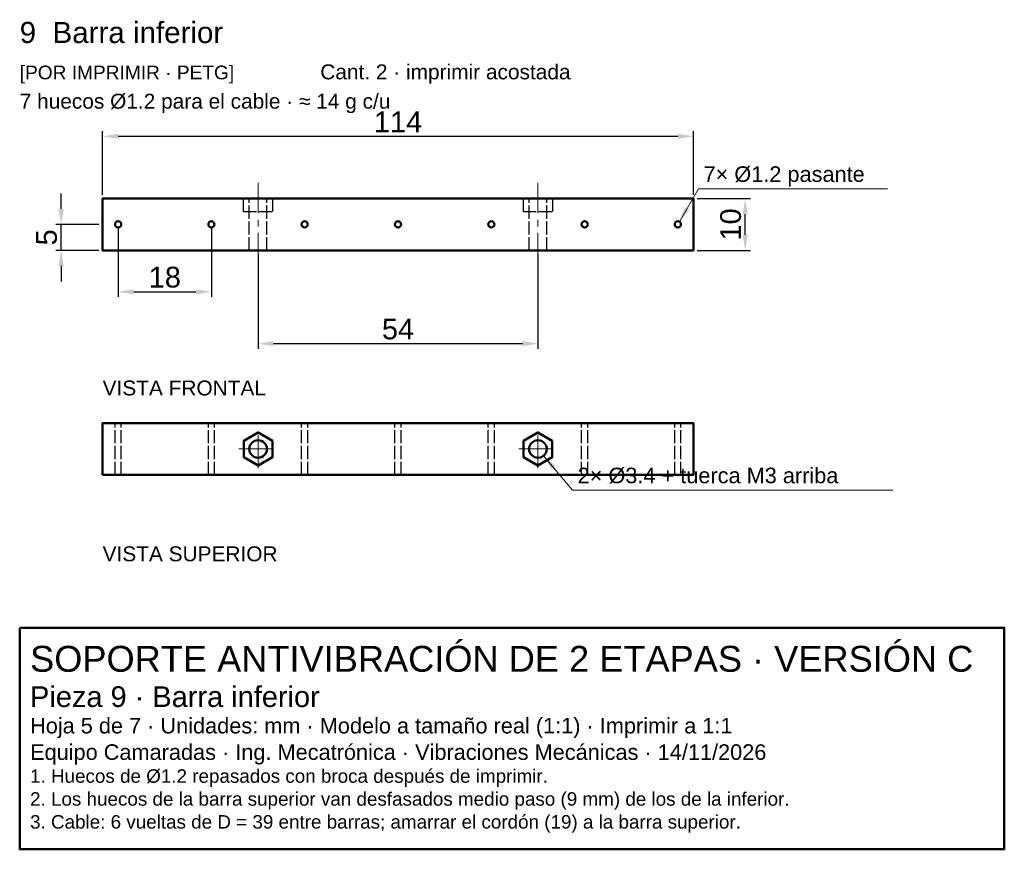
# Model space of a CAD drawing. Header units: millimetres. Extents: x 7 to 197, y -168 to -8.
import ezdxf

# ---------------------------------------------------------------- set-up
doc = ezdxf.new("R2010")
doc.units = ezdxf.units.MM
doc.header["$LTSCALE"] = 2
doc.linetypes.add('CENTER', pattern=[5.08, 3.175, -0.635, 0.635, -0.635])
doc.linetypes.add('DASHED', pattern=[1.524, 1.27, -0.254])
for name, color, linetype, lineweight in [('CONTORNO', 7, 'Continuous', 50), ('COTAS', 4, 'Continuous', 18), ('EJES', 1, 'CENTER', 18), ('OCULTAS', 8, 'DASHED', 25), ('TEXTO', 3, 'Continuous', 25)]:
    doc.layers.add(name, color=color, linetype=linetype, lineweight=lineweight)
doc.styles.get("Standard").update_dxf_attribs({"font": 'arial.ttf'})
doc.dimstyles.new('PLANO', dxfattribs={"dimtxt": 4, "dimasz": 3, "dimexe": 1, "dimexo": 0.7, "dimgap": 0.8, "dimtad": 1, "dimdec": 1, "dimdsep": 46, "dimtxsty": 'Standard', "dimcen": 2.5, "dimclrd": 256, "dimclre": 256, "dimclrt": 256, "dimazin": 3, "dimtfac": 1, "dimtmove": 0, "dimatfit": 3})

msp = doc.modelspace()

# ---------------------------------------------------------------- linework, layer by layer
at = {"layer": 'CONTORNO'}
for points in [[(22.67, -52.67), (136.67, -52.67), (136.67, -42.67), (22.67, -42.67)], [(22.67, -96), (136.67, -96), (136.67, -86), (22.67, -86)], [(55.42, -89.41), (52.67, -87.82), (49.91, -89.41), (49.91, -92.59), (52.67, -94.18), (55.42, -92.59)], [(109.42, -89.41), (106.67, -87.82), (103.91, -89.41), (103.91, -92.59), (106.67, -94.18), (109.42, -92.59)], [(6.67, -125.49), (196.67, -125.49), (196.67, -168.25), (6.67, -168.25)]]:
    msp.add_lwpolyline(points, close=True, dxfattribs=at)
for centre, radius in [((25.67, -47.67), 0.6), ((43.67, -47.67), 0.6), ((61.67, -47.67), 0.6), ((79.67, -47.67), 0.6), ((97.67, -47.67), 0.6), ((115.67, -47.67), 0.6), ((133.67, -47.67), 0.6), ((52.67, -91), 1.7), ((106.67, -91), 1.7)]:
    msp.add_circle(centre, radius, dxfattribs=at)
at = {"layer": 'COTAS'}
for points in [[(133.97, -47.15), (137.63, -40.8), (174.13, -40.8)], [(107.76, -92.3), (113.33, -98.94), (175.13, -98.94)]]:
    msp.add_lwpolyline(points, dxfattribs=at)
for points in [[(133.97, -47.15), (135.03, -44.3), (135.9, -44.8)], [(107.76, -92.3), (110.07, -94.28), (109.3, -94.92)]]:
    msp.add_solid(points, dxfattribs=at)
at = {"layer": 'EJES'}
for p, q in [((52.67, -55.67), (52.67, -39.67)), ((106.67, -55.67), (106.67, -39.67)), ((52.67, -94.7), (52.67, -87.3)), ((106.67, -94.7), (106.67, -87.3)), ((48.97, -91), (56.37, -91)), ((102.97, -91), (110.37, -91))]:
    msp.add_line(p, q, dxfattribs=at)
at = {"layer": 'OCULTAS'}
for p, q in [((50.97, -52.67), (50.97, -42.67)), ((54.37, -52.67), (54.37, -42.67)), ((104.97, -52.67), (104.97, -42.67)), ((108.37, -52.67), (108.37, -42.67)), ((25.07, -96), (25.07, -86)), ((26.27, -96), (26.27, -86)), ((43.07, -96), (43.07, -86)), ((44.27, -96), (44.27, -86)), ((61.07, -96), (61.07, -86)), ((62.27, -96), (62.27, -86)), ((79.07, -96), (79.07, -86)), ((80.27, -96), (80.27, -86)), ((97.07, -96), (97.07, -86)), ((98.27, -96), (98.27, -86)), ((115.07, -96), (115.07, -86)), ((116.27, -96), (116.27, -86)), ((133.07, -96), (133.07, -86)), ((134.27, -96), (134.27, -86))]:
    msp.add_line(p, q, dxfattribs=at)
for points in [[(49.82, -45.17), (55.52, -45.17), (55.52, -42.67), (49.82, -42.67)], [(103.82, -45.17), (109.52, -45.17), (109.52, -42.67), (103.82, -42.67)]]:
    msp.add_lwpolyline(points, close=True, dxfattribs=at)

# ---------------------------------------------------------------- texts
at = {"layer": 'COTAS'}
for s, p in [('7× Ø1.2 pasante', (138.63, -39.46)), ('2× Ø3.4 + tuerca M3 arriba', (114.33, -97.61))]:
    msp.add_text(s, height=3, dxfattribs=at).set_placement(p)
at = {"layer": 'TEXTO'}
for s, height, p in [('9  Barra inferior', 4.08, (6.67, -12.67)), ('[POR IMPRIMIR · PETG]', 2.64, (6.67, -19.67)), ('Cant. 2 · imprimir acostada', 2.88, (64.67, -19.67)), ('7 huecos Ø1.2 para el cable · ≈ 14 g c/u', 2.88, (6.67, -25.33)), ('VISTA FRONTAL', 2.88, (22.67, -80.67)), ('VISTA SUPERIOR', 2.88, (22.67, -112.67)), ('SOPORTE ANTIVIBRACIÓN DE 2 ETAPAS · VERSIÓN C', 5, (8.67, -133.99)), ('Pieza 9 · Barra inferior', 4, (8.67, -140.79)), ('Hoja 5 de 7 · Unidades: mm · Modelo a tamaño real (1:1) · Imprimir a 1:1', 3, (8.67, -145.89)), ('Equipo Camaradas · Ing. Mecatrónica · Vibraciones Mecánicas · 14/11/2026', 3, (8.67, -150.99)), ('1. Huecos de Ø1.2 repasados con broca después de imprimir.', 2.6, (8.67, -155.41)), ('2. Los huecos de la barra superior van desfasados medio paso (9 mm) de los de la inferior.', 2.6, (8.67, -159.83)), ('3. Cable: 6 vueltas de D = 39 entre barras; amarrar el cordón (19) a la barra superior.', 2.6, (8.67, -164.25))]:
    msp.add_text(s, height=height, dxfattribs=at).set_placement(p)

# ---------------------------------------------------------------- dimensions: what is measured, and where the dimension line sits
at = {"layer": 'COTAS'}
for base, p1, p2 in [((22.67, -30.67), (22.67, -42.67), (136.67, -42.67)), ((25.67, -60.67), (25.67, -47.67), (43.67, -47.67)), ((52.67, -70.67), (52.67, -52.67), (106.67, -52.67))]:
    msp.add_linear_dim(base=base, p1=p1, p2=p2, dimstyle='PLANO', dxfattribs=at).render()
for base, p1, p2 in [((14.67, -52.67), (22.67, -52.67), (22.67, -47.67)), ((146.67, -52.67), (136.67, -52.67), (136.67, -42.67))]:
    msp.add_linear_dim(base=base, p1=p1, p2=p2, angle=90, dimstyle='PLANO', dxfattribs=at).render()

doc.saveas('drawing.dxf')
